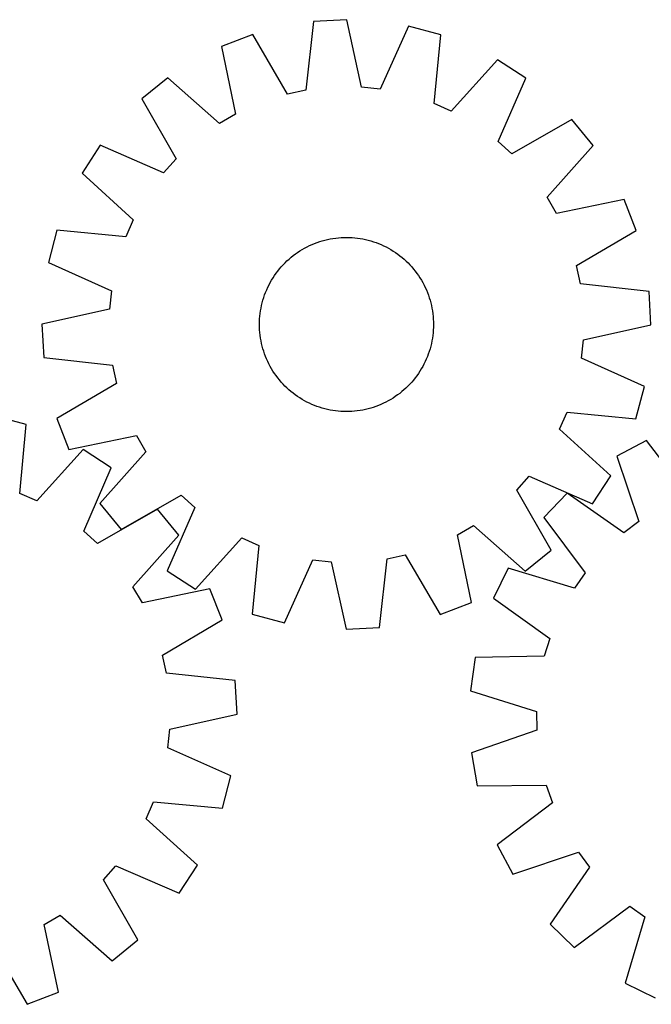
# Model space of a CAD drawing. Header units: millimetres. Extents: x 7 to 1493, y 7 to 467.
# Tile 5 of 6: x 810 to 1101, y 14 to 466. Entities that reach past the tile are written whole.
import ezdxf

# ---------------------------------------------------------------- set-up
doc = ezdxf.new("R2010")
doc.units = ezdxf.units.MM
doc.layers.add('CUT', color=7, linetype='CONTINUOUS', true_color=0x000000)

msp = doc.modelspace()

# ---------------------------------------------------------------- linework, layer by layer
at = {"layer": 'CUT'}
for p, q in [((960.862985, 466.373063), (945.499306, 465.543664)), ((967.68727, 435.350427), (960.862985, 466.373063)), ((945.499306, 465.543664), (942.054426, 433.966654)), ((989.250149, 463.434566), (976.216041, 434.467572)), ((1004.118175, 459.475734), (989.250149, 463.434566)), ((917.593464, 459.566223), (903.238035, 454.02978)), ((933.670265, 432.170764), (917.593464, 459.566223)), ((1001.021933, 427.862635), (1004.118175, 459.475734)), ((903.238035, 454.02978), (909.719592, 422.933732)), ((1030.207927, 447.908942), (1008.86046, 424.387454)), ((1043.124913, 439.549396), (1030.207927, 447.908942)), ((878.545132, 439.721517), (866.603163, 430.019975)), ((902.300742, 418.634892), (878.545132, 439.721517)), ((1030.411227, 410.440343), (1043.124913, 439.549396)), ((976.216041, 434.467572), (967.68727, 435.350427)), ((866.603163, 430.019975), (882.376697, 402.448788)), ((942.054426, 433.966654), (933.670265, 432.170764)), ((1008.86046, 424.387454), (1001.021933, 427.862635)), ((909.719592, 422.933732), (902.300742, 418.634892)), ((1064.363406, 420.486546), (1036.792219, 404.713012)), ((1074.064948, 408.544577), (1064.363406, 420.486546)), ((847.540314, 408.781482), (839.180767, 395.864496)), ((876.649366, 396.067796), (847.540314, 408.781482)), ((1036.792219, 404.713012), (1030.411227, 410.440343)), ((1052.978323, 384.788968), (1074.064948, 408.544577)), ((882.376697, 402.448788), (876.649366, 396.067796)), ((839.180767, 395.864496), (862.702255, 374.517028)), ((1057.277164, 377.370117), (1052.978323, 384.788968)), ((1088.373211, 383.851675), (1057.277164, 377.370117)), ((1093.909655, 369.496246), (1088.373211, 383.851675)), ((862.702255, 374.517028), (859.227075, 366.678502)), ((827.613976, 369.774744), (823.655143, 354.906718)), ((859.227075, 366.678502), (827.613976, 369.774744)), ((958.246701, 366.296813), (959.501953, 366.354694)), ((959.501953, 366.354694), (960.758403, 366.373117)), ((960.758403, 366.373117), (962.014812, 366.352066)), ((962.014812, 366.352066), (963.26994, 366.29156)), ((1066.514195, 353.419444), (1093.909655, 369.496246)), ((941.483092, 361.44554), (942.594234, 362.032372)), ((942.594234, 362.032372), (943.72326, 362.584013)), ((943.72326, 362.584013), (944.869056, 363.099918)), ((944.869056, 363.099918), (946.030492, 363.579578)), ((946.030492, 363.579578), (947.206421, 364.02252)), ((947.206421, 364.02252), (948.395683, 364.428306)), ((948.395683, 364.428306), (949.597104, 364.796537)), ((949.597104, 364.796537), (950.809499, 365.126848)), ((950.809499, 365.126848), (952.031671, 365.418914)), ((952.031671, 365.418914), (953.262414, 365.672446)), ((953.262414, 365.672446), (954.500513, 365.887195)), ((954.500513, 365.887195), (955.744747, 366.062949)), ((955.744747, 366.062949), (956.993887, 366.199533)), ((956.993887, 366.199533), (958.246701, 366.296813)), ((963.26994, 366.29156), (964.522548, 366.191659)), ((964.522548, 366.191659), (965.7714, 366.052462)), ((965.7714, 366.052462), (967.015263, 365.874107)), ((967.015263, 365.874107), (968.252911, 365.656769)), ((968.252911, 365.656769), (969.483121, 365.400663)), ((969.483121, 365.400663), (970.704679, 365.106041)), ((970.704679, 365.106041), (971.91638, 364.773195)), ((971.91638, 364.773195), (973.117029, 364.402452)), ((973.117029, 364.402452), (974.305439, 363.994179)), ((974.305439, 363.994179), (975.48044, 363.548778)), ((975.48044, 363.548778), (976.64087, 363.06669)), ((976.64087, 363.06669), (977.785584, 362.54839)), ((977.785584, 362.54839), (978.913454, 361.994389)), ((978.913454, 361.994389), (980.023365, 361.405234)), ((935.251857, 357.220317), (936.233356, 358.004962)), ((936.233356, 358.004962), (937.239017, 358.75839)), ((937.239017, 358.75839), (938.267847, 359.479858)), ((938.267847, 359.479858), (939.318831, 360.168653)), ((939.318831, 360.168653), (940.390932, 360.824096)), ((940.390932, 360.824096), (941.483092, 361.44554)), ((980.023365, 361.405234), (981.114223, 360.781507)), ((981.114223, 360.781507), (982.184951, 360.123822)), ((982.184951, 360.123822), (983.234492, 359.43283)), ((983.234492, 359.43283), (984.261811, 358.709212)), ((984.261811, 358.709212), (985.265894, 357.953683)), ((985.265894, 357.953683), (986.245749, 357.166987)), ((823.655143, 354.906718), (852.622137, 341.87261)), ((929.922723, 351.902318), (930.739809, 352.856979)), ((930.739809, 352.856979), (931.586478, 353.785503)), ((931.586478, 353.785503), (932.461895, 354.686975)), ((932.461895, 354.686975), (933.365196, 355.560505)), ((933.365196, 355.560505), (934.295489, 356.40523)), ((934.295489, 356.40523), (935.251857, 357.220317)), ((986.245749, 357.166987), (987.20041, 356.349901)), ((987.20041, 356.349901), (988.128934, 355.503232)), ((988.128934, 355.503232), (989.030406, 354.627815)), ((989.030406, 354.627815), (989.903936, 353.724514)), ((989.903936, 353.724514), (990.748661, 352.79422)), ((990.748661, 352.79422), (991.563748, 351.837852)), ((1068.310085, 345.035283), (1066.514195, 353.419444)), ((926.965887, 347.84152), (927.656879, 348.891061)), ((927.656879, 348.891061), (928.380497, 349.91838)), ((928.380497, 349.91838), (929.136027, 350.922462)), ((929.136027, 350.922462), (929.922723, 351.902318)), ((991.563748, 351.837852), (992.348393, 350.856353)), ((992.348393, 350.856353), (993.101821, 349.850693)), ((993.101821, 349.850693), (993.823289, 348.821863)), ((993.823289, 348.821863), (994.512084, 347.770879)), ((924.54132, 343.442153), (925.095321, 344.570023)), ((925.095321, 344.570023), (925.684475, 345.679934)), ((925.684475, 345.679934), (926.308203, 346.770792)), ((926.308203, 346.770792), (926.965887, 347.84152)), ((994.512084, 347.770879), (995.167527, 346.698777)), ((995.167527, 346.698777), (995.788972, 345.606617)), ((995.788972, 345.606617), (996.375804, 344.495476)), ((996.375804, 344.495476), (996.927444, 343.36645)), ((1099.887095, 341.590403), (1068.310085, 345.035283)), ((852.622137, 341.87261), (851.739282, 333.343839)), ((922.687258, 338.773598), (923.095531, 339.962008)), ((923.095531, 339.962008), (923.540931, 341.137008)), ((923.540931, 341.137008), (924.023019, 342.297438)), ((924.023019, 342.297438), (924.54132, 343.442153)), ((996.927444, 343.36645), (997.443349, 342.220654)), ((997.443349, 342.220654), (997.923009, 341.059218)), ((997.923009, 341.059218), (998.365951, 339.883289)), ((998.365951, 339.883289), (998.771737, 338.694027)), ((1100.716494, 326.226724), (1099.887095, 341.590403)), ((921.43294, 333.90948), (921.689047, 335.139689)), ((921.689047, 335.139689), (921.983668, 336.361248)), ((921.983668, 336.361248), (922.316515, 337.572949)), ((922.316515, 337.572949), (922.687258, 338.773598)), ((998.771737, 338.694027), (999.139968, 337.492605)), ((999.139968, 337.492605), (999.470279, 336.280211)), ((999.470279, 336.280211), (999.762345, 335.058039)), ((999.762345, 335.058039), (1000.015878, 333.827296)), ((851.739282, 333.343839), (820.716647, 326.519554)), ((920.79815, 328.926509), (920.89805, 330.179117)), ((920.89805, 330.179117), (921.037247, 331.427969)), ((921.037247, 331.427969), (921.215602, 332.671832)), ((921.215602, 332.671832), (921.43294, 333.90948)), ((1000.015878, 333.827296), (1000.230626, 332.589196)), ((1000.230626, 332.589196), (1000.40638, 331.344963)), ((1000.40638, 331.344963), (1000.542964, 330.095822)), ((820.716647, 326.519554), (821.546046, 311.155875)), ((920.716592, 326.414972), (920.737644, 327.671381)), ((920.735016, 325.158522), (920.716592, 326.414972)), ((920.737644, 327.671381), (920.79815, 328.926509)), ((1000.542964, 330.095822), (1000.640244, 328.843008)), ((1000.640244, 328.843008), (1000.698125, 327.587757)), ((1000.716548, 326.331306), (1000.695497, 325.074897)), ((1000.698125, 327.587757), (1000.716548, 326.331306)), ((1069.693859, 319.40244), (1100.716494, 326.226724)), ((920.792896, 323.90327), (920.735016, 325.158522)), ((920.890177, 322.650456), (920.792896, 323.90327)), ((921.026761, 321.401316), (920.890177, 322.650456)), ((921.202514, 320.157082), (921.026761, 321.401316)), ((1000.395894, 321.318309), (1000.217538, 320.074446)), ((1000.53509, 322.567161), (1000.395894, 321.318309)), ((1000.634991, 323.819769), (1000.53509, 322.567161)), ((1000.695497, 325.074897), (1000.634991, 323.819769)), ((921.417263, 318.918983), (921.202514, 320.157082)), ((921.670796, 317.68824), (921.417263, 318.918983)), ((921.962862, 316.466068), (921.670796, 317.68824)), ((999.744094, 317.606589), (999.449472, 316.38503)), ((1000.0002, 318.836799), (999.744094, 317.606589)), ((1000.217538, 320.074446), (1000.0002, 318.836799)), ((1068.811003, 310.873669), (1069.693859, 319.40244)), ((922.293173, 315.253673), (921.962862, 316.466068)), ((922.661403, 314.052252), (922.293173, 315.253673)), ((923.06719, 312.862989), (922.661403, 314.052252)), ((923.510132, 311.68706), (923.06719, 312.862989)), ((998.33761, 312.78427), (997.89221, 311.60927)), ((998.745883, 313.972681), (998.33761, 312.78427)), ((999.116626, 315.173329), (998.745883, 313.972681)), ((999.449472, 316.38503), (999.116626, 315.173329)), ((821.546046, 311.155875), (853.123056, 307.710995)), ((853.123056, 307.710995), (854.918946, 299.326834)), ((923.989792, 310.525624), (923.510132, 311.68706)), ((924.505696, 309.379828), (923.989792, 310.525624)), ((925.057337, 308.250802), (924.505696, 309.379828)), ((925.644169, 307.139661), (925.057337, 308.250802)), ((996.33782, 308.176256), (995.748665, 307.066344)), ((996.891821, 309.304125), (996.33782, 308.176256)), ((997.410121, 310.44884), (996.891821, 309.304125)), ((997.89221, 311.60927), (997.410121, 310.44884)), ((1097.777998, 297.83956), (1068.811003, 310.873669)), ((926.265613, 306.047501), (925.644169, 307.139661)), ((926.921057, 304.9754), (926.265613, 306.047501)), ((927.609852, 303.924415), (926.921057, 304.9754)), ((928.331319, 302.895585), (927.609852, 303.924415)), ((993.776262, 303.855217), (993.052644, 302.827898)), ((994.467254, 304.904758), (993.776262, 303.855217)), ((995.124938, 305.975486), (994.467254, 304.904758)), ((995.748665, 307.066344), (995.124938, 305.975486)), ((854.918946, 299.326834), (827.523486, 283.250033)), ((929.084747, 301.889925), (928.331319, 302.895585)), ((929.869392, 300.908426), (929.084747, 301.889925)), ((930.684479, 299.952058), (929.869392, 300.908426)), ((931.529205, 299.021765), (930.684479, 299.952058)), ((932.402734, 298.118464), (931.529205, 299.021765)), ((989.846663, 298.960775), (988.971246, 298.059303)), ((990.693332, 299.8893), (989.846663, 298.960775)), ((991.510418, 300.843961), (990.693332, 299.8893)), ((992.297114, 301.823816), (991.510418, 300.843961)), ((993.052644, 302.827898), (992.297114, 301.823816)), ((933.304206, 297.243047), (932.402734, 298.118464)), ((934.232731, 296.396377), (933.304206, 297.243047)), ((935.187392, 295.579292), (934.232731, 296.396377)), ((936.167247, 294.792596), (935.187392, 295.579292)), ((937.17133, 294.037066), (936.167247, 294.792596)), ((938.198648, 293.313448), (937.17133, 294.037066)), ((984.194124, 293.987888), (983.165294, 293.266421)), ((985.199785, 294.741316), (984.194124, 293.987888)), ((986.181283, 295.525961), (985.199785, 294.741316)), ((987.137651, 296.341048), (986.181283, 295.525961)), ((988.067945, 297.185773), (987.137651, 296.341048)), ((988.971246, 298.059303), (988.067945, 297.185773)), ((1093.819165, 282.971535), (1097.777998, 297.83956)), ((939.24819, 292.622456), (938.198648, 293.313448)), ((940.318918, 291.964772), (939.24819, 292.622456)), ((941.409775, 291.341044), (940.318918, 291.964772)), ((942.519687, 290.751889), (941.409775, 291.341044)), ((943.647556, 290.197888), (942.519687, 290.751889)), ((944.792271, 289.679588), (943.647556, 290.197888)), ((945.952701, 289.1975), (944.792271, 289.679588)), ((976.564085, 289.64636), (975.402649, 289.1667)), ((977.709881, 290.162265), (976.564085, 289.64636)), ((978.838907, 290.713906), (977.709881, 290.162265)), ((979.950048, 291.300738), (978.838907, 290.713906)), ((981.042208, 291.922182), (979.950048, 291.300738)), ((982.11431, 292.577625), (981.042208, 291.922182)), ((983.165294, 293.266421), (982.11431, 292.577625)), ((947.127701, 288.752099), (945.952701, 289.1975)), ((948.316112, 288.343826), (947.127701, 288.752099)), ((949.51676, 287.973084), (948.316112, 288.343826)), ((950.728462, 287.640237), (949.51676, 287.973084)), ((951.95002, 287.345616), (950.728462, 287.640237)), ((953.18023, 287.089509), (951.95002, 287.345616)), ((954.417877, 286.872171), (953.18023, 287.089509)), ((955.661741, 286.693816), (954.417877, 286.872171)), ((956.910593, 286.554619), (955.661741, 286.693816)), ((958.163201, 286.454719), (956.910593, 286.554619)), ((959.418328, 286.394213), (958.163201, 286.454719)), ((960.674737, 286.373161), (959.418328, 286.394213)), ((961.931188, 286.391585), (960.674737, 286.373161)), ((963.186439, 286.449465), (961.931188, 286.391585)), ((964.439254, 286.546745), (963.186439, 286.449465)), ((965.688394, 286.68333), (964.439254, 286.546745)), ((966.932628, 286.859083), (965.688394, 286.68333)), ((968.170727, 287.073832), (966.932628, 286.859083)), ((969.40147, 287.327364), (968.170727, 287.073832)), ((970.623642, 287.61943), (969.40147, 287.327364)), ((971.836037, 287.949742), (970.623642, 287.61943)), ((973.037458, 288.317972), (971.836037, 287.949742)), ((974.22672, 288.723759), (973.037458, 288.317972)), ((975.402649, 289.1667), (974.22672, 288.723759)), ((1058.730885, 278.22925), (1062.206066, 286.067776)), ((1062.206066, 286.067776), (1093.819165, 282.971535)), ((813.474631, 280.416306), (798.595641, 284.333729)), ((810.466415, 248.794709), (813.474631, 280.416306)), ((827.523486, 283.250033), (833.059929, 268.894604)), ((1082.252373, 256.881783), (1058.730885, 278.22925)), ((833.059929, 268.894604), (864.155977, 275.376161)), ((864.155977, 275.376161), (868.454818, 267.957311)), ((1098.641889, 273.155737), (1085.042136, 265.960095)), ((1117.846362, 247.854295), (1098.641889, 273.155737)), ((839.596485, 268.922196), (818.314586, 245.341365)), ((852.536695, 260.598644), (839.596485, 268.922196)), ((868.454818, 267.957311), (847.368192, 244.201701)), ((1085.042136, 265.960095), (1095.156463, 235.849048)), ((839.904101, 231.454308), (852.536695, 260.598644)), ((1039.056443, 250.297491), (1044.783774, 256.678482)), ((1044.783774, 256.678482), (1073.892827, 243.964796)), ((1073.892827, 243.964796), (1082.252373, 256.881783)), ((818.314586, 245.341365), (810.466415, 248.794709)), ((1054.829978, 222.726303), (1039.056443, 250.297491)), ((1062.215082, 248.831423), (1051.504523, 237.785406)), ((1088.298196, 230.70283), (1062.215082, 248.831423)), ((857.069734, 232.259732), (884.640922, 248.033266)), ((884.640922, 248.033266), (891.021913, 242.305935)), ((873.828178, 241.594998), (846.301013, 225.744764)), ((847.368192, 244.201701), (857.069734, 232.259732)), ((883.56293, 229.680085), (873.828178, 241.594998)), ((891.021913, 242.305935), (878.308228, 213.196882)), ((1051.504523, 237.785406), (1070.428645, 212.273597)), ((1095.156463, 235.849048), (1088.298196, 230.70283)), ((846.301013, 225.744764), (839.904101, 231.454308)), ((1011.713549, 229.812546), (1019.132399, 234.111387)), ((1019.132399, 234.111387), (1042.888008, 213.024761)), ((862.542525, 205.865861), (883.56293, 229.680085)), ((891.225214, 204.837336), (912.572681, 228.358824)), ((912.572681, 228.358824), (920.411207, 224.883644)), ((1018.195106, 198.716498), (1011.713549, 229.812546)), ((920.411207, 224.883644), (917.314966, 193.270544)), ((1042.888008, 213.024761), (1054.829978, 222.726303)), ((932.182991, 189.311712), (945.2171, 218.278706)), ((945.2171, 218.278706), (953.745871, 217.395851)), ((953.745871, 217.395851), (960.570155, 186.373216)), ((975.933835, 187.202615), (979.378715, 218.779625)), ((979.378715, 218.779625), (987.762875, 220.575514)), ((987.762875, 220.575514), (1003.839677, 193.180055)), ((878.308228, 213.196882), (891.225214, 204.837336)), ((1035.087755, 214.441123), (1028.314816, 200.625992)), ((1065.496315, 205.259933), (1035.087755, 214.441123)), ((1070.428645, 212.273597), (1065.496315, 205.259933)), ((866.862004, 198.459008), (862.542525, 205.865861)), ((897.939885, 205.027114), (866.862004, 198.459008)), ((903.516274, 190.687155), (897.939885, 205.027114)), ((1028.314816, 200.625992), (1054.196307, 182.210695)), ((1003.839677, 193.180055), (1018.195106, 198.716498)), ((876.16568, 174.534144), (903.516274, 190.687155)), ((917.314966, 193.270544), (932.182991, 189.311712)), ((960.570155, 186.373216), (975.933835, 187.202615)), ((1054.196307, 182.210695), (1051.672724, 174.01613)), ((877.984905, 166.155016), (876.16568, 174.534144)), ((1019.915322, 173.3512), (1017.742984, 158.119276)), ((1051.672724, 174.01613), (1019.915322, 173.3512)), ((909.571384, 162.798063), (877.984905, 166.155016)), ((910.443554, 147.436752), (909.571384, 162.798063)), ((1017.742984, 158.119276), (1048.048385, 148.603109)), ((879.440038, 140.526124), (910.443554, 147.436752)), ((1048.048385, 148.603109), (1048.180575, 140.029784)), ((878.580931, 131.994928), (879.440038, 140.526124)), ((1048.180575, 140.029784), (1018.182965, 129.58382)), ((907.584102, 119.041517), (878.580931, 131.994928)), ((1018.182965, 129.58382), (1020.823872, 114.426111)), ((903.666678, 104.162527), (907.584102, 119.041517)), ((1020.823872, 114.426111), (1052.586679, 114.740582)), ((1052.586679, 114.740582), (1055.361702, 106.627714)), ((868.591737, 99.322572), (872.045081, 107.170743)), ((872.045081, 107.170743), (903.666678, 104.162527)), ((1055.361702, 106.627714), (1030.06026, 87.423241)), ((892.172568, 78.040673), (868.591737, 99.322572)), ((1030.06026, 87.423241), (1037.255902, 73.823488)), ((1037.255902, 73.823488), (1067.366949, 83.937814)), ((1067.366949, 83.937814), (1072.513166, 77.079548)), ((848.995136, 71.336145), (854.70468, 77.733057)), ((854.70468, 77.733057), (883.849016, 65.100463)), ((883.849016, 65.100463), (892.172568, 78.040673)), ((1072.513166, 77.079548), (1054.384574, 50.996433)), ((864.84537, 43.80898), (848.995136, 71.336145)), ((1065.430591, 40.285875), (1090.942399, 59.209997)), ((1090.942399, 59.209997), (1097.956064, 54.277667)), ((821.70938, 50.775154), (829.116233, 55.094633)), ((829.116233, 55.094633), (852.930458, 34.074228)), ((1097.956064, 54.277667), (1088.774874, 23.869107)), ((828.277486, 19.697273), (821.70938, 50.775154)), ((1054.384574, 50.996433), (1065.430591, 40.285875)), ((797.784516, 41.471478), (813.937527, 14.120884)), ((852.930458, 34.074228), (864.84537, 43.80898)), ((1088.774874, 23.869107), (1102.590005, 17.096168)), ((813.937527, 14.120884), (828.277486, 19.697273))]:
    msp.add_line(p, q, dxfattribs=at)

doc.saveas('drawing.dxf')
